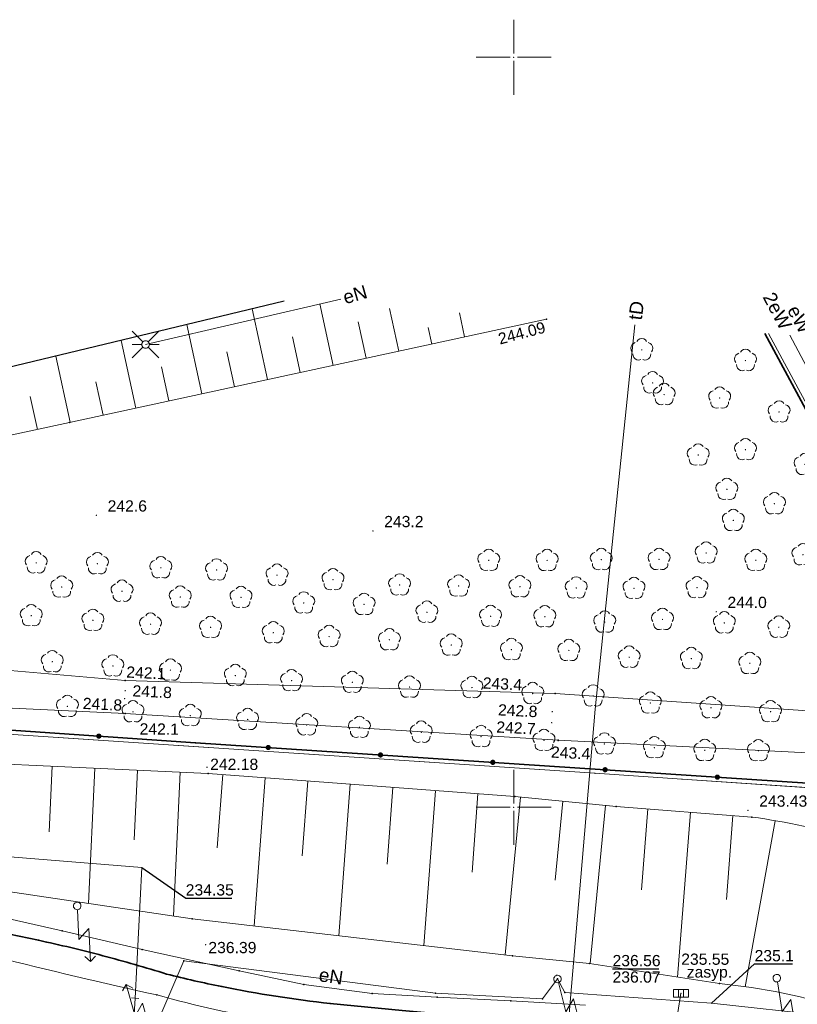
# Model space of a CAD drawing. Header units: metres. Extents: x 6603648 to 6604252, y 5739748 to 5740166.
# Tile 91 of 98: x 6604117 to 6604169, y 5740087 to 5740152. Entities that reach past the tile are written whole.
import ezdxf
from ezdxf.enums import TextEntityAlignment as Align

# ---------------------------------------------------------------- set-up
doc = ezdxf.new("R2010")
doc.units = ezdxf.units.M
doc.header["$PDSIZE"] = 0.75
doc.linetypes.add('ARK_LIN', pattern=[50, 50, 0])
doc.layers.get('0').update_dxf_attribs({"color": 252, "linetype": 'CONTINUOUS'})
for name, color, linetype, lineweight in [('GEPPGD', 252, 'CONTINUOUS', 18), ('GESDZI', 252, 'CONTINUOUS', 18), ('GESKKL', 252, 'CONTINUOUS', 18), ('GESUZY', 252, 'CONTINUOUS', 18), ('GSLKOG', 252, 'CONTINUOUS', 35), ('GSLKOU', 252, 'CONTINUOUS', 18), ('GSLKRW', 252, 'CONTINUOUS', 25), ('GSLTTR', 252, 'CONTINUOUS', 35), ('GSPPRB', 252, 'CONTINUOUS', 18), ('GSPRDL', 252, 'CONTINUOUS', 18), ('GSPWPN', 252, 'CONTINUOUS', 13), ('GSPWPN_O', 252, 'CONTINUOUS', 13), ('GSPWPS', 252, 'CONTINUOUS', 13), ('GSPWPS_O', 252, 'CONTINUOUS', 13), ('GSSKOA', 252, 'CONTINUOUS', 18), ('GSSPDR', 252, 'CONTINUOUS', 18), ('GSSZSN', 252, 'CONTINUOUS', 18), ('GULENN', 252, 'CONTINUOUS', 18), ('GULENN_O', 252, 'CONTINUOUS', 18), ('GULEWN', 252, 'CONTINUOUS', 18), ('GULEWN_O', 252, 'CONTINUOUS', 18), ('GULKDP', 252, 'CONTINUOUS', 18), ('GULTPR', 252, 'CONTINUOUS', 18), ('GULTPR_O', 252, 'CONTINUOUS', 18), ('GULWOP', 252, 'CONTINUOUS', 18), ('GUPISL', 252, 'CONTINUOUS', 18), ('GUPKKS', 252, 'CONTINUOUS', 18), ('GUPKWZ_O', 252, 'CONTINUOUS', 18), ('GUPWZC', 252, 'CONTINUOUS', 18), ('PKT_ARK', 252, 'ARK_LIN', 18)]:
    doc.layers.add(name, color=color, linetype=linetype, lineweight=lineweight)
for name, color, linetype in [('GUPESH', 252, 'CONTINUOUS'), ('GUPESH_O', 252, 'CONTINUOUS'), ('GUPKSH', 252, 'CONTINUOUS'), ('GUPKSH_O', 252, 'CONTINUOUS'), ('GUPWSH', 252, 'CONTINUOUS'), ('GUPWSH_O', 252, 'CONTINUOUS')]:
    doc.layers.add(name, color=color, linetype=linetype)
doc.styles.add('Arial', font='arial.ttf')

# ---------------------------------------------------------------- blocks, each defined once
blk = doc.blocks.new('GSPPRB0')
blk.add_lwpolyline([(-0.007955, 0.0225), (0.007955, 0.0225), (0.0225, 0.007955), (0.0225, -0.007955), (0.007955, -0.0225), (-0.007955, -0.0225), (-0.0225, -0.007955), (-0.0225, 0.007955)], close=True)
blk = doc.blocks.new('GSPWPS1')
blk.add_hatch(color=256).paths.add_polyline_path([(0, 0.045), (-0.011647, 0.043467), (-0.0225, 0.038971), (-0.03182, 0.03182), (-0.038971, 0.0225), (-0.043467, 0.011647), (-0.045, 0), (-0.043467, -0.011647), (-0.038971, -0.0225), (-0.03182, -0.03182), (-0.0225, -0.038971), (-0.011647, -0.043467), (0, -0.045), (0.011647, -0.043467), (0.0225, -0.038971), (0.03182, -0.03182), (0.038971, -0.0225), (0.043467, -0.011647), (0.045, 0), (0.043467, 0.011647), (0.038971, 0.0225), (0.03182, 0.03182), (0.0225, 0.038971), (0.011647, 0.043467)])
blk = doc.blocks.new('GUPISL1_5')
for points in [[(0.25, 0), (2.25, 0), (1.55, 0.7), (3.75, 0.7)], [(3.396745, 1.05234), (3.75, 0.7), (3.396745, 0.34766)]]:
    blk.add_lwpolyline(points)
blk.add_lwpolyline([(0.25, 0), (0.241481, -0.064705), (0.216506, -0.125), (0.176777, -0.176777), (0.125, -0.216506), (0.064705, -0.241481), (0, -0.25), (-0.064705, -0.241481), (-0.125, -0.216506), (-0.176777, -0.176777), (-0.216506, -0.125), (-0.241481, -0.064705), (-0.25, 0), (-0.241481, 0.064705), (-0.216506, 0.125), (-0.176777, 0.176777), (-0.125, 0.216506), (-0.064705, 0.241481), (0, 0.25), (0.064705, 0.241481), (0.125, 0.216506), (0.176777, 0.176777), (0.216506, 0.125), (0.241481, 0.064705)], close=True)
blk = doc.blocks.new('GUPKKS1')
blk.add_lwpolyline([(0.5, -0.25), (-0.5, -0.25), (-0.5, 0.25), (0.5, 0.25)], close=True)
for points in [[(-0.175, -0.25), (-0.175, 0.25)], [(0.175, -0.25), (0.175, 0.25)]]:
    blk.add_lwpolyline(points)
blk = doc.blocks.new('GUPWSH1')
blk.add_hatch(color=256).paths.add_polyline_path([(0, 0.045), (-0.011647, 0.043467), (-0.0225, 0.038971), (-0.03182, 0.03182), (-0.038971, 0.0225), (-0.043467, 0.011647), (-0.045, 0), (-0.043467, -0.011647), (-0.038971, -0.0225), (-0.03182, -0.03182), (-0.0225, -0.038971), (-0.011647, -0.043467), (0, -0.045), (0.011647, -0.043467), (0.0225, -0.038971), (0.03182, -0.03182), (0.038971, -0.0225), (0.043467, -0.011647), (0.045, 0), (0.043467, 0.011647), (0.038971, 0.0225), (0.03182, 0.03182), (0.0225, 0.038971), (0.011647, 0.043467)])
blk = doc.blocks.new('GUPWZC1')
blk.add_lwpolyline([(0, 0.25), (0, -0.25)])
blk = doc.blocks.new('GUPESH1')
blk.add_hatch(color=256).paths.add_polyline_path([(0, 0.045), (-0.011647, 0.043467), (-0.0225, 0.038971), (-0.03182, 0.03182), (-0.038971, 0.0225), (-0.043467, 0.011647), (-0.045, 0), (-0.043467, -0.011647), (-0.038971, -0.0225), (-0.03182, -0.03182), (-0.0225, -0.038971), (-0.011647, -0.043467), (0, -0.045), (0.011647, -0.043467), (0.0225, -0.038971), (0.03182, -0.03182), (0.038971, -0.0225), (0.043467, -0.011647), (0.045, 0), (0.043467, 0.011647), (0.038971, 0.0225), (0.03182, 0.03182), (0.0225, 0.038971), (0.011647, 0.043467)])
blk = doc.blocks.new('GSPWPN1')
blk.add_hatch(color=256).paths.add_polyline_path([(0, 0.045), (-0.011647, 0.043467), (-0.0225, 0.038971), (-0.03182, 0.03182), (-0.038971, 0.0225), (-0.043467, 0.011647), (-0.045, 0), (-0.043467, -0.011647), (-0.038971, -0.0225), (-0.03182, -0.03182), (-0.0225, -0.038971), (-0.011647, -0.043467), (0, -0.045), (0.011647, -0.043467), (0.0225, -0.038971), (0.03182, -0.03182), (0.038971, -0.0225), (0.043467, -0.011647), (0.045, 0), (0.043467, 0.011647), (0.038971, 0.0225), (0.03182, 0.03182), (0.0225, 0.038971), (0.011647, 0.043467)])
blk = doc.blocks.new('GEPPGD1_2')
blk.add_hatch(color=256).paths.add_polyline_path([(-0.045, 0), (-0.042798, -0.013906), (-0.036406, -0.02645), (-0.02645, -0.036406), (-0.013906, -0.042798), (0, -0.045), (0.013906, -0.042798), (0.02645, -0.036406), (0.036406, -0.02645), (0.042798, -0.013906), (0.045, 0), (0.042798, 0.013906), (0.036406, 0.02645), (0.02645, 0.036406), (0.013906, 0.042798), (0, 0.045), (-0.013906, 0.042798), (-0.02645, 0.036406), (-0.036406, 0.02645), (-0.042798, 0.013906)])
blk = doc.blocks.new('GSPRDL1')
blk.add_hatch(color=256).paths.add_polyline_path([(-0.045, 0), (-0.042798, -0.013906), (-0.036406, -0.02645), (-0.02645, -0.036406), (-0.013906, -0.042798), (0, -0.045), (0.013906, -0.042798), (0.02645, -0.036406), (0.036406, -0.02645), (0.042798, -0.013906), (0.045, 0), (0.042798, 0.013906), (0.036406, 0.02645), (0.02645, 0.036406), (0.013906, 0.042798), (0, 0.045), (-0.013906, 0.042798), (-0.02645, 0.036406), (-0.036406, 0.02645), (-0.042798, 0.013906)])
for points in [[(-0.134326, 0.635969), (-0.024001, 0.70458), (0.103115, 0.731429), (0.231763, 0.713292), (0.346501, 0.652348), (0.433559, 0.55591), (0.482485, 0.435555)], [(-0.646351, 0.068773), (-0.677512, 0.194901), (-0.663766, 0.324092), (-0.606763, 0.440839), (-0.513345, 0.531129), (-0.394725, 0.584125), (-0.265141, 0.593465)], [(0.563333, 0.324277), (0.662679, 0.240553), (0.727494, 0.127956), (0.75, 0), (0.727494, -0.127956), (0.662679, -0.240553), (0.563333, -0.324277)], [(-0.265141, -0.593465), (-0.394725, -0.584125), (-0.513345, -0.531129), (-0.606763, -0.440839), (-0.663766, -0.324092), (-0.677512, -0.194901), (-0.646351, -0.068773)], [(0.482485, -0.435555), (0.433559, -0.55591), (0.346501, -0.652348), (0.231763, -0.713292), (0.103115, -0.731429), (-0.024001, -0.70458), (-0.134326, -0.635969)]]:
    blk.add_lwpolyline(points)
blk = doc.blocks.new('GUPKSH1')
blk.add_hatch(color=256).paths.add_polyline_path([(0, 0.045), (-0.011647, 0.043467), (-0.0225, 0.038971), (-0.03182, 0.03182), (-0.038971, 0.0225), (-0.043467, 0.011647), (-0.045, 0), (-0.043467, -0.011647), (-0.038971, -0.0225), (-0.03182, -0.03182), (-0.0225, -0.038971), (-0.011647, -0.043467), (0, -0.045), (0.011647, -0.043467), (0.0225, -0.038971), (0.03182, -0.03182), (0.038971, -0.0225), (0.043467, -0.011647), (0.045, 0), (0.043467, 0.011647), (0.038971, 0.0225), (0.03182, 0.03182), (0.0225, 0.038971), (0.011647, 0.043467)])
blk = doc.blocks.new('GUPISL1_2')
for points in [[(-0.176777, 0.176777), (-0.883883, 0.883883)], [(0, 0.25), (0, 0.9)], [(0.176777, 0.176777), (0.883883, 0.883883)], [(-0.176777, -0.176777), (-0.883883, -0.883883)], [(0, -0.25), (0, -0.9)], [(0.176777, -0.176777), (0.883883, -0.883883)]]:
    blk.add_lwpolyline(points)
blk.add_lwpolyline([(0.25, 0), (0.241481, -0.064705), (0.216506, -0.125), (0.176777, -0.176777), (0.125, -0.216506), (0.064705, -0.241481), (0, -0.25), (-0.064705, -0.241481), (-0.125, -0.216506), (-0.176777, -0.176777), (-0.216506, -0.125), (-0.241481, -0.064705), (-0.25, 0), (-0.241481, 0.064705), (-0.216506, 0.125), (-0.176777, 0.176777), (-0.125, 0.216506), (-0.064705, 0.241481), (0, 0.25), (0.064705, 0.241481), (0.125, 0.216506), (0.176777, 0.176777), (0.216506, 0.125), (0.241481, 0.064705)], close=True)
blk = doc.blocks.new('GSLKOG2')
blk.add_hatch(color=256).paths.add_polyline_path([(0, 0.175), (-0.045293, 0.169037), (-0.0875, 0.151554), (-0.123744, 0.123744), (-0.151554, 0.0875), (-0.169037, 0.045293), (-0.175, 0), (-0.169037, -0.045293), (-0.151554, -0.0875), (-0.123744, -0.123744), (-0.0875, -0.151554), (-0.045293, -0.169037), (0, -0.175), (0.045293, -0.169037), (0.0875, -0.151554), (0.123744, -0.123744), (0.151554, -0.0875), (0.169037, -0.045293), (0.175, 0), (0.169037, 0.045293), (0.151554, 0.0875), (0.123744, 0.123744), (0.0875, 0.151554), (0.045293, 0.169037)])
blk = doc.blocks.new('ASS_SYM', base_point=(826.5, 303.25))
at = {"layer": 'PKT_ARK'}
for p, q in [((826.5, 303.5), (826.5, 305.75)), ((826.25, 303.25), (824, 303.25)), ((826.75, 303.25), (829, 303.25)), ((826.5, 303), (826.5, 300.75))]:
    blk.add_line(p, q, dxfattribs=at)
blk.add_point((826.5, 303.25), dxfattribs=at)
blk.add_point((826.5, 303.25), dxfattribs=at)

msp = doc.modelspace()

# ---------------------------------------------------------------- linework, layer by layer
at = {"layer": 'GESDZI'}
for p, q in [((6604096.88, 5740106.16), (6604155.41, 5740102.26)), ((6604155.41, 5740102.26), (6604161.21, 5740101.87)), ((6604161.21, 5740101.87), (6604183.81, 5740100.36))]:
    msp.add_line(p, q, dxfattribs=at)
for points in [[(6604166.975, 5740131.573), (6604183.81, 5740100.36), (6604161.21, 5740101.87), (6604155.41, 5740102.26), (6604096.88, 5740106.16), (6604090.22, 5740106.61), (6604045.72, 5740109.58), (6604018.05, 5740111.43), (6603974.25, 5740114.35), (6603967.36, 5740144.898)], [(6604177.388, 5740130.878), (6604188.08, 5740111.72), (6604205.66, 5740080.21), (6604212.81, 5740067.39), (6604227.06, 5740041.86), (6604226.28, 5740034.3), (6604225.19, 5740023.63), (6604211.14, 5740049.68), (6604183.81, 5740100.36), (6604166.975, 5740131.573)]]:
    msp.add_lwpolyline(points, dxfattribs=at)
at = {"layer": 'GESKKL'}
msp.add_lwpolyline([(6604238.131, 5739999.936), (6604225.19, 5740023.63), (6604211.14, 5740049.68), (6604183.81, 5740100.36), (6604166.975, 5740131.573)], dxfattribs=at)
at = {"layer": 'GESUZY'}
for points in [[(6604166.975, 5740131.573), (6604183.81, 5740100.36), (6604161.21, 5740101.87), (6604155.41, 5740102.26), (6604096.88, 5740106.16), (6604090.22, 5740106.61), (6604045.72, 5740109.58), (6604018.05, 5740111.43), (6603974.25, 5740114.35), (6603967.36, 5740144.898)], [(6604238.131, 5739999.936), (6604225.19, 5740023.63), (6604211.14, 5740049.68), (6604183.81, 5740100.36), (6604166.975, 5740131.573)], [(6604045.72, 5740109.58), (6604090.22, 5740106.61), (6604096.88, 5740106.16), (6604155.41, 5740102.26), (6604161.21, 5740101.87), (6604183.81, 5740100.36), (6604211.14, 5740049.68), (6604225.19, 5740023.63), (6604238.131, 5739999.936)]]:
    msp.add_lwpolyline(points, dxfattribs=at)
at = {"layer": 'GSLKOG'}
msp.add_lwpolyline([(6603967.481, 5740144.89), (6603974.4, 5740114.67), (6604061.19, 5740108.87), (6604100.95, 5740106.21), (6604128.78, 5740104.3), (6604183.39, 5740100.7), (6604166.74, 5740131.589)], dxfattribs=at)
at = {"layer": 'GSLKOU'}
for points in [[(6604119.904, 5740091.752), (6604114.278, 5740093.019)], [(6604125.231, 5740090.508), (6604119.904, 5740091.752)], [(6604131.701, 5740089.088), (6604125.231, 5740090.508)], [(6604136, 5740088.184), (6604131.701, 5740089.088)], [(6604140.553, 5740087.585), (6604136, 5740088.184)], [(6604144.889, 5740087.342), (6604140.553, 5740087.585)], [(6604149.795, 5740087.1), (6604144.889, 5740087.342)], [(6604154.772, 5740086.809), (6604149.795, 5740087.1)]]:
    msp.add_lwpolyline(points, dxfattribs=at)
for points in [[(6604115.428, 5740090.042, 0.007875), (6604126.211, 5740087.487)], [(6604141.907, 5740084.871, -0.053183), (6604126.211, 5740087.487)]]:
    msp.add_lwpolyline(points, format="xyb", dxfattribs=at)
at = {"layer": 'GSLKRW'}
msp.add_line((6604134.691, 5740133.728), (6604089.62, 5740122.91), dxfattribs=at)
at = {"layer": 'GSLTTR'}
msp.add_lwpolyline([(6604167.096, 5740084.318), (6604165.645, 5740084.567, 0.051508), (6604155.081, 5740085.576), (6604148.519, 5740085.913), (6604142.563, 5740086.451), (6604137.767, 5740086.918, -0.022546), (6604130.54, 5740088.044, -0.013186), (6604126.863, 5740088.878, 0.011074), (6604122.61, 5740090.102, 0.01075), (6604118.319, 5740091.134, 0.033008), (6604107.939, 5740092.757), (6604098.337, 5740093.504), (6604070.94, 5740095.464), (6604010.94, 5740099.16)], format="xyb", dxfattribs=at)
at = {"layer": 'GSSKOA'}
msp.add_lwpolyline([(6604134.691, 5740133.728), (6604089.62, 5740122.91), (6604060.81, 5740115.81), (6604059.71, 5740120.86), (6604027.96, 5740113.34), (6604026.01, 5740113.08), (6604023, 5740113.16), (6604013.04, 5740114.15), (6603998.26, 5740117.02, -0.057693), (6603991.31, 5740119.26, -0.055774), (6603986.1, 5740122.29, -0.058399), (6603981.67, 5740126.29, -0.067023), (6603978.08, 5740131.13, -0.028286), (6603976.7, 5740133.77, -0.019505), (6603974.65, 5740139.41), (6603973.427, 5740144.493)], format="xyb", dxfattribs=at)
at = {"layer": 'GSSPDR'}
msp.add_lwpolyline([(6604046.08, 5740110.98), (6604073.15, 5740109.38), (6604100.53, 5740107.35), (6604124.09, 5740106.25), (6604152.95, 5740104.46), (6604182.28, 5740102.98), (6604180.93, 5740105.65), (6604152.75, 5740107.59), (6604124.09, 5740108.44), (6604100.58, 5740110.49), (6604073.37, 5740111.79), (6604045.48, 5740114.19), (6604034.721, 5740114.791), (6604031.3, 5740112.056)], close=True, dxfattribs=at)
at = {"layer": 'GSSZSN'}
for p, q in [((6604134.691, 5740133.728), (6604089.62, 5740122.91)), ((6604120.39, 5740125.65), (6604152.18, 5740132.53)), ((6604152.18, 5740132.53), (6604152.173, 5740132.561)), ((6604111.24, 5740123.67), (6604120.39, 5740125.65))]:
    msp.add_line(p, q, dxfattribs=at)
for points in [[(6604133.58, 5740128.505), (6604132.56, 5740133.217)], [(6604137.961, 5740129.453), (6604137.07, 5740133.569)], [(6604142.342, 5740130.401), (6604141.724, 5740133.258)], [(6604140.151, 5740129.927), (6604139.626, 5740132.356)], [(6604146.723, 5740131.349), (6604146.377, 5740132.948)], [(6604129.199, 5740127.556), (6604128.2, 5740132.17)], [(6604144.533, 5740130.875), (6604144.291, 5740131.989)], [(6604124.817, 5740126.608), (6604123.84, 5740131.124)], [(6604135.77, 5740128.979), (6604135.255, 5740131.359)], [(6604131.389, 5740128.03), (6604130.885, 5740130.362)], [(6604120.436, 5740125.66), (6604119.48, 5740130.077)], [(6604127.008, 5740127.082), (6604126.514, 5740129.365)], [(6604122.627, 5740126.134), (6604122.143, 5740128.367)], [(6604118.246, 5740125.186), (6604117.773, 5740127.37)], [(6604119.239, 5740102.734), (6604119.036, 5740098.37)], [(6604122.08, 5740102.601), (6604121.659, 5740093.588)], [(6604124.92, 5740102.469), (6604124.703, 5740097.819)], [(6604127.76, 5740102.336), (6604127.312, 5740092.752)], [(6604130.598, 5740102.175), (6604130.229, 5740097.296)], [(6604133.433, 5740101.961), (6604132.687, 5740092.09)], [(6604136.268, 5740101.747), (6604135.891, 5740096.755)], [(6604139.103, 5740101.533), (6604138.34, 5740091.438)], [(6604141.939, 5740101.318), (6604141.553, 5740096.215)], [(6604144.774, 5740101.104), (6604143.994, 5740090.785)], [(6604147.609, 5740100.89), (6604147.215, 5740095.674)], [(6604150.443, 5740100.667), (6604149.432, 5740090.157)], [(6604153.273, 5740100.395), (6604152.767, 5740095.129)], [(6604156.104, 5740100.123), (6604155.089, 5740089.574)], [(6604158.937, 5740099.888), (6604158.515, 5740094.498)], [(6604161.771, 5740099.666), (6604160.91, 5740088.672)], [(6604164.606, 5740099.444), (6604164.167, 5740093.84)], [(6604167.427, 5740099.104), (6604165.427, 5740088.033)]]:
    msp.add_lwpolyline(points, dxfattribs=at)
for points in [[(6604037.319, 5740106.665), (6604055.196, 5740105.081), (6604071.005, 5740104.095), (6604078.357, 5740105.612), (6604080.998, 5740105.388), (6604104.747, 5740103.411), (6604129.626, 5740102.249), (6604150.058, 5740100.705), (6604156.827, 5740100.053), (6604165.873, 5740099.344, -0.07715), (6604179.196, 5740095.371, -0.086132), (6604186.403, 5740091.084, -0.025787), (6604192.315, 5740083.561, -0.090354), (6604204.895, 5740058.288, -0.041119), (6604208.255, 5740021.408), (6604207.704, 5740017.113), (6604207.045, 5740001.44), (6604205.357, 5739975.411)], [(6604200.31, 5739975.805), (6604201.657, 5740002.249), (6604202.338, 5740017.198), (6604202.391, 5740021.274, 0.030141), (6604201.969, 5740032.124, 0.048447), (6604196.604, 5740055.037, 0.157931), (6604186.235, 5740077.685, 0.088608), (6604179.979, 5740083.224, 0.100943), (6604163.705, 5740088.239), (6604155.047, 5740089.58), (6604149.904, 5740090.103), (6604128.57, 5740092.566), (6604104.139, 5740096.179), (6604080.731, 5740097.978), (6604078.231, 5740098.107), (6604071.112, 5740098.748), (6604054.777, 5740100.339), (6604036.908, 5740101.601)]]:
    msp.add_lwpolyline(points, format="xyb", dxfattribs=at)
at = {"layer": 'GULENN'}
for points in [[(6604138.468, 5740133.869), (6604125.46, 5740130.85)], [(6604188.488, 5740076.383), (6604186.39, 5740076.271), (6604184.529, 5740078.294), (6604181.979, 5740080.753), (6604178.505, 5740082.924), (6604175.22, 5740084.639), (6604175.714, 5740086.429), (6604174.721, 5740086.069), (6604170.88, 5740086.092), (6604163.181, 5740086.938), (6604153.394, 5740087.652), (6604152.916, 5740088.553), (6604151.904, 5740087.222), (6604144.781, 5740087.599), (6604128.001, 5740089.767), (6604125.871, 5740084.776)]]:
    msp.add_lwpolyline(points, dxfattribs=at)
at = {"layer": 'GULEWN'}
msp.add_lwpolyline([(6604168.402, 5740131.478), (6604183.389, 5740103.256), (6604202.835, 5740067.728)], dxfattribs=at)
at = {"layer": 'GULKDP'}
msp.add_lwpolyline([(6604160.923, 5740086.323), (6604161.141, 5740087.595)], dxfattribs=at)
at = {"layer": 'GULTPR'}
msp.add_lwpolyline([(6604141.932, 5739948.482), (6604155.423, 5740106.548), (6604158.075, 5740132.167)], dxfattribs=at)
at = {"layer": 'GULWOP'}
for points in [[(6604124.765, 5740087.278), (6604125.21, 5740095.981), (6604102.424, 5740097.816), (6604080.28, 5740099.634), (6604052.131, 5740101.531), (6604002.665, 5740105.42), (6604000.307, 5740107.568), (6603999.578, 5740107.623), (6603997.653, 5740107.77), (6603981.134, 5740109.185), (6603978.95, 5740109.49)], [(6604083.559, 5739966.367), (6604091.567, 5739978.051), (6604120.708, 5740020.243), (6604121.231, 5740028.806), (6604121.348, 5740030.728), (6604122.24, 5740045.599), (6604123.727, 5740070.204), (6604124.765, 5740087.278)]]:
    msp.add_lwpolyline(points, dxfattribs=at)
at = {"layer": 'GUPESH_O', "flags": 128}
msp.add_lwpolyline([(6604163.181, 5740086.938), (6604166.047, 5740089.558), (6604168.567, 5740089.558)], dxfattribs=at)
at = {"layer": 'GUPKSH_O', "flags": 128}
msp.add_lwpolyline([(6604156.579, 5740089.229), (6604159.659, 5740089.229)], dxfattribs=at)
at = {"layer": 'GUPWSH_O', "flags": 128}
msp.add_lwpolyline([(6604125.21, 5740095.981), (6604128.134, 5740093.943), (6604131.214, 5740093.943)], dxfattribs=at)

# ---------------------------------------------------------------- block references
at = {"layer": 'GEPPGD', "rotation": 90}
for p in [(6604155.41, 5740102.26), (6604161.21, 5740101.87)]:
    msp.add_blockref('GEPPGD1_2', p, dxfattribs=at)
at = {"layer": 'GSLKOG'}
for p, rotation in [((6604122.347, 5740104.741), 356.0738914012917), ((6604122.347, 5740104.741), 356.0738914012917), ((6604133.634, 5740103.98), 356.2284051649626), ((6604133.634, 5740103.98), 356.2284051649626), ((6604141.117, 5740103.487), 356.2284051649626), ((6604141.117, 5740103.487), 356.2284051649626), ((6604148.601, 5740102.993), 356.2284051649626), ((6604148.601, 5740102.993), 356.2284051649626), ((6604156.085, 5740102.5), 356.2284051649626), ((6604156.085, 5740102.5), 356.2284051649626), ((6604163.569, 5740102.007), 356.2284051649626), ((6604163.569, 5740102.007), 356.2284051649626)]:
    msp.add_blockref('GSLKOG2', p, dxfattribs=dict(at, rotation=rotation))
at = {"layer": 'GSPPRB', "rotation": 90}
for p in [(6604152.18, 5740132.53), (6604120.39, 5740125.65), (6604124.09, 5740108.44), (6604152.75, 5740107.59), (6604124.09, 5740106.25), (6604128.78, 5740104.3), (6604152.95, 5740104.46), (6604129.626, 5740102.249), (6604150.058, 5740100.705), (6604156.827, 5740100.053), (6604165.873, 5740099.344), (6604128.57, 5740092.566), (6604119.904, 5740091.752), (6604118.319, 5740091.134), (6604125.231, 5740090.508), (6604122.61, 5740090.102), (6604128.001, 5740089.767), (6604149.904, 5740090.103), (6604131.701, 5740089.088), (6604155.047, 5740089.58), (6604126.863, 5740088.878), (6604152.916, 5740088.553), (6604130.54, 5740088.044), (6604136, 5740088.184), (6604163.705, 5740088.239), (6604126.211, 5740087.487), (6604140.553, 5740087.585), (6604144.781, 5740087.599), (6604144.889, 5740087.342), (6604149.795, 5740087.1), (6604151.904, 5740087.222), (6604153.394, 5740087.652), (6604137.767, 5740086.918)]:
    msp.add_blockref('GSPPRB0', p, dxfattribs=at)
at = {"layer": 'GSPRDL', "rotation": 90}
for p in [(6604158.53, 5740130.49), (6604165.44, 5740129.78), (6604159.25, 5740128.29), (6604160.02, 5740127.51), (6604163.72, 5740127.28), (6604167.68, 5740126.35), (6604165.44, 5740123.84), (6604162.29, 5740123.48), (6604169.41, 5740122.85), (6604164.2, 5740121.19), (6604167.37, 5740120.23), (6604164.63, 5740119.12), (6604155.83, 5740116.51), (6604159.68, 5740116.52), (6604162.82, 5740116.95), (6604169.27, 5740116.83), (6604118.17, 5740116.29), (6604122.25, 5740116.23), (6604126.48, 5740115.96), (6604148.33, 5740116.46), (6604152.22, 5740116.45), (6604166.13, 5740116.46), (6604130.19, 5740115.82), (6604134.22, 5740115.47), (6604137.95, 5740115.17), (6604119.87, 5740114.68), (6604142.39, 5740114.82), (6604146.32, 5740114.75), (6604150.41, 5740114.7), (6604154.16, 5740114.62), (6604158.01, 5740114.59), (6604162.21, 5740114.64), (6604123.89, 5740114.4), (6604127.77, 5740114.01), (6604131.82, 5740113.99), (6604136, 5740113.62), (6604140.02, 5740113.52), (6604117.84, 5740112.77), (6604144.21, 5740113), (6604148.45, 5740112.73), (6604152.07, 5740112.7), (6604121.95, 5740112.46), (6604125.79, 5740112.2), (6604129.79, 5740111.99), (6604156.06, 5740112.34), (6604159.91, 5740112.52), (6604164.03, 5740112.29), (6604167.66, 5740112), (6604133.97, 5740111.63), (6604137.69, 5740111.38), (6604141.71, 5740111.16), (6604145.83, 5740110.81), (6604149.84, 5740110.51), (6604153.67, 5740110.45), (6604157.69, 5740110), (6604119.24, 5740109.7), (6604123.28, 5740109.42), (6604161.83, 5740109.91), (6604165.73, 5740109.59), (6604127.12, 5740109.14), (6604131.44, 5740108.78), (6604135.19, 5740108.44), (6604139.24, 5740108.33), (6604143.05, 5740108.01), (6604147.21, 5740107.98), (6604151.26, 5740107.58), (6604155.29, 5740107.42), (6604120.25, 5740106.72), (6604159.1, 5740106.95), (6604124.62, 5740106.36), (6604128.44, 5740106.11), (6604163.14, 5740106.63), (6604167.11, 5740106.37), (6604132.26, 5740105.85), (6604136.2, 5740105.49), (6604139.71, 5740105.33), (6604143.83, 5740105), (6604147.82, 5740104.71), (6604152.01, 5740104.46), (6604156.04, 5740104.22), (6604159.37, 5740103.97), (6604162.73, 5740103.79), (6604166.3, 5740103.77)]:
    msp.add_blockref('GSPRDL1', p, dxfattribs=at)
at = {"layer": 'GSPWPN', "rotation": 90}
for p in [(6604122.18, 5740119.46), (6604140.61, 5740118.42), (6604163.49, 5740113.03), (6604124.09, 5740108.44), (6604124.1, 5740107.77), (6604152.75, 5740107.59), (6604124.06, 5740107.24), (6604124.09, 5740106.25), (6604152.56, 5740106.37), (6604152.53, 5740105.63), (6604152.95, 5740104.46)]:
    msp.add_blockref('GSPWPN1', p, dxfattribs=at)
at = {"layer": 'GSPWPS', "rotation": 90}
for p in [(6604152.18, 5740132.53), (6604129.55, 5740102.668), (6604165.604, 5740099.785), (6604129.459, 5740090.833)]:
    msp.add_blockref('GSPWPS1', p, dxfattribs=at)
at = {"layer": 'GUPESH', "rotation": 90}
msp.add_blockref('GUPESH1', (6604163.181, 5740086.938), dxfattribs=at)
at = {"layer": 'GUPISL'}
for name, p, rotation in [('GUPISL1_2', (6604125.46, 5740130.85), 90), ('GUPISL1_5', (6604120.904, 5740093.421), 272.6976191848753), ('GUPISL1_5', (6604152.916, 5740088.553), 284.0956339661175), ('GUPISL1_5', (6604167.529, 5740088.605), 279.1942219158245), ('GUPISL1_5', (6604125.871, 5740084.776), 105.9262972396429)]:
    msp.add_blockref(name, p, dxfattribs=dict(at, rotation=rotation))
at = {"layer": 'GUPKKS', "rotation": 359.9999974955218}
msp.add_blockref('GUPKKS1', (6604161.141, 5740087.595), dxfattribs=at)
at = {"layer": 'GUPKSH', "rotation": 90}
msp.add_blockref('GUPKSH1', (6604161.141, 5740087.595), dxfattribs=at)
at = {"layer": 'GUPWSH', "rotation": 90}
msp.add_blockref('GUPWSH1', (6604125.21, 5740095.981), dxfattribs=at)
at = {"layer": 'GUPWZC', "rotation": 264.4598373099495}
msp.add_blockref('GUPWZC1', (6604124.765, 5740087.278), dxfattribs=at)
at = {"layer": 'PKT_ARK'}
for p in [(6604150, 5740150), (6604150, 5740100)]:
    msp.add_blockref('ASS_SYM', p, dxfattribs=at)

# ---------------------------------------------------------------- texts
at = {"layer": 'GSPWPN_O', "style": 'Arial'}
for s, rotation, p in [('242.6', 360, (6604122.93, 5740119.71)), ('243.2', 360, (6604141.36, 5740118.67)), ('244.0', 360, (6604164.24, 5740113.28)), ('242.1', 357.21112, (6604124.161, 5740108.647)), ('241.8', 357.21112, (6604124.573, 5740107.392)), ('243.4', 357.1586, (6604147.916, 5740107.916)), ('241.8', 357.21112, (6604121.258, 5740106.556)), ('242.8', 357.1586, (6604148.935, 5740106.126)), ('242.1', 359.49609, (6604125.058, 5740104.849)), ('242.7', 357.1586, (6604148.821, 5740104.982)), ('243.4', 357.1586, (6604152.463, 5740103.312))]:
    msp.add_text(s, height=0.75, rotation=rotation, dxfattribs=at).set_placement(p)
at = {"layer": 'GSPWPS_O', "style": 'Arial'}
for s, rotation, p in [('244.09', 14.8881, (6604149.076, 5740130.84)), ('242.18', 360, (6604129.763, 5740102.487)), ('243.43', 360, (6604166.354, 5740100.035)), ('236.39', 360, (6604129.643, 5740090.271))]:
    msp.add_text(s, height=0.75, rotation=rotation, dxfattribs=at).set_placement(p)
at = {"layer": 'GULENN_O', "style": 'Arial'}
for rotation, p in [(16.03826, (6604139.543, 5740133.75)), (351.48969, (6604137.756, 5740088.289))]:
    msp.add_text('eN', height=0.9, rotation=rotation, dxfattribs=at).set_placement(p, align=Align.CENTER)
at = {"layer": 'GULEWN_O', "style": 'Arial'}
for s, rotation, p in [('2eW', 297.97044, (6604167.171, 5740132.876)), ('eW', 298.1442, (6604168.641, 5740132.313))]:
    msp.add_text(s, height=0.9, rotation=rotation, dxfattribs=at).set_placement(p, align=Align.CENTER)
at = {"layer": 'GULTPR_O', "style": 'Arial'}
msp.add_text('tD', height=0.9, rotation=82.79965, dxfattribs=at).set_placement((6604158.604, 5740133.058), align=Align.CENTER)
at = {"layer": 'GUPESH_O', "style": 'Arial'}
msp.add_text('235.1', height=0.75, rotation=360, dxfattribs=at).set_placement((6604166.047, 5740089.731))
at = {"layer": 'GUPKSH_O', "style": 'Arial'}
for s, p in [('236.56', (6604156.579, 5740089.401)), ('235.55', (6604161.157, 5740089.496)), ('236.07', (6604156.579, 5740088.306))]:
    msp.add_text(s, height=0.75, rotation=360, dxfattribs=at).set_placement(p)
at = {"layer": 'GUPKWZ_O', "style": 'Arial'}
msp.add_text('zasyp.', height=0.75, rotation=360, dxfattribs=at).set_placement((6604164.552, 5740088.642), align=Align.RIGHT)
at = {"layer": 'GUPWSH_O', "style": 'Arial'}
msp.add_text('234.35', height=0.75, rotation=360, dxfattribs=at).set_placement((6604128.134, 5740094.115))

doc.saveas('drawing.dxf')
